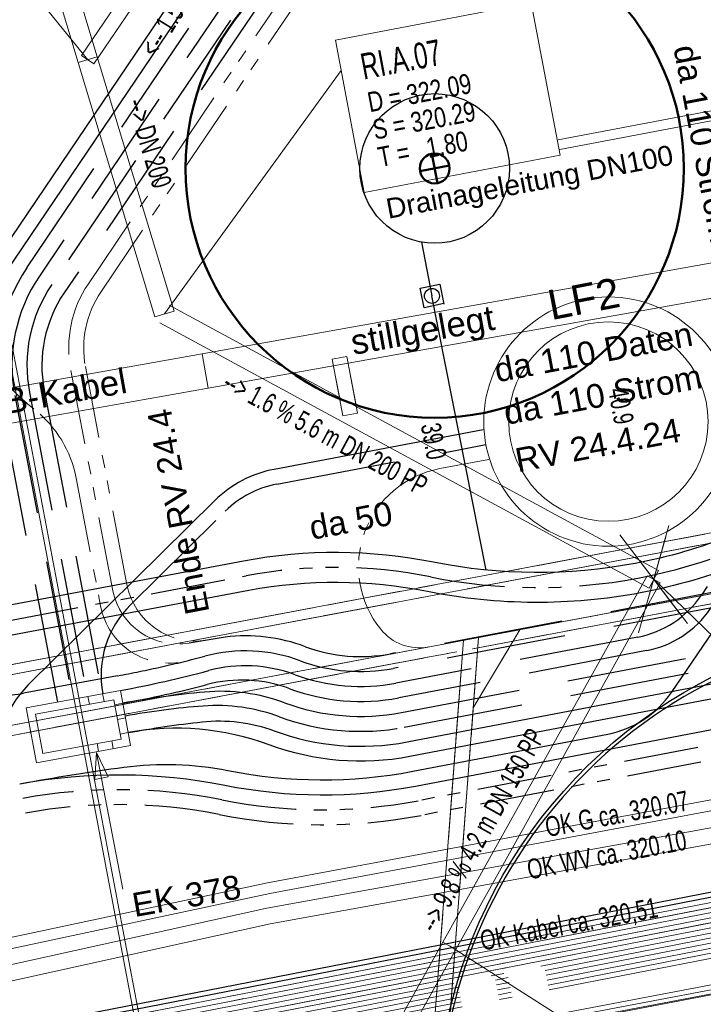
# Model space of a CAD drawing. Extents: x 3503739 to 3504470, y 5375172 to 5375561.
# Tile 7 of 142: x 3504138 to 3504145, y 5375374 to 5375384. Entities that reach past the tile are written whole.
import ezdxf

# ---------------------------------------------------------------- set-up
doc = ezdxf.new("R2010")
doc.units = 0
doc.header["$MEASUREMENT"] = 0
for name, pattern in [('125', [1.37501, 1.00001, -0.125, 0.125, -0.125]), ('139', [80, 25, -5, 5, -5, 5, -5, 25, -5]), ('2', [3.4, 1.2, -0.5, 1.2, -0.5]), ('202', [2.64, 1.75, -0.38, 0.13, -0.38]), ('237', [1.5, 0.75, -0.18, 0.13, -0.13, 0.13, -0.18]), ('239', [2.09, 0.75, -0.18, 0.75, -0.18, 0.05, -0.18]), ('332', [10, 5, -5]), ('38', [5.5, 4, -0.5, 0.5, -0.5]), ('39', [4.75, 4, -0.75]), ('85', [2.7501, 2.0001, -0.25, 0.25, -0.25])]:
    doc.linetypes.add(name, pattern=pattern)
for name, color, linetype in [('$_LISY_$_TMP', 7, 'Continuous'), ('1WB_LICHT_KSR', 7, 'Continuous'), ('4WB_BESTAND_1_BA', 7, 'Continuous'), ('4WB_G_LEITUNG', 7, 'Continuous'), ('4WB_KANAL_HA', 7, 'Continuous'), ('4WB_KANALISATION', 7, 'Continuous'), ('4WB_WV_LEITUNG', 7, 'Continuous'), ('4WP_KANCAD', 7, 'Continuous'), ('_4WP_ALLGEMEIN', 7, 'Continuous'), ('_4WP_DB_KAB_ABBR', 7, 'Continuous'), ('_4WP_KANALISATIO', 7, 'Continuous'), ('_4WP_KANCAD_', 7, 'Continuous'), ('_4WP_KANCAD__', 7, 'Continuous'), ('_4WP_KANCADT_', 7, 'Continuous'), ('_4WP_KANCADT__', 7, 'Continuous'), ('_4WP_LICHT-KSR', 7, 'Continuous'), ('_4WP_STADT-WERBE', 7, 'Continuous'), ('_4WP_STADT_BEW_S', 7, 'Continuous'), ('_4WP_STADT_DATEN', 7, 'Continuous'), ('_4WP_STADT_FTT1', 7, 'Continuous'), ('_4WP_STADT_KLEIN', 7, 'Continuous'), ('_4WP_STADT_LSA', 7, 'Continuous'), ('_4WP_STADT_RESER', 7, 'Continuous'), ('_4WP_STADT_SCHAS', 7, 'Continuous'), ('_4WP_STADT_STROM', 7, 'Continuous'), ('_OST_2__CLIPPING', 7, 'Continuous'), ('AUSSCHNITT_OST_2', 7, 'Continuous'), ('BHM_2023-01-19', 7, 'Continuous'), ('BHM_BAUM_NEU', 7, 'Continuous'), ('GLOBAL', 7, 'Continuous'), ('K_FLURSTUECKE', 7, 'Continuous'), ('V_FAHRBAHNRAND', 7, 'Continuous')]:
    doc.layers.add(name, color=color, linetype=linetype)
doc.styles.add('114', font='TXT', dxfattribs={"width": 0.7, "height": 0.2})
doc.styles.add('178', font='ARIAL.TTF', dxfattribs={"height": 0.24})
doc.styles.add('219', font='ARIAL.TTF', dxfattribs={"height": 0.24})
doc.styles.add('40', font='ARIAL.TTF', dxfattribs={"height": 0.201377})
doc.styles.add('419', font='ARIAL.TTF', dxfattribs={"width": 0.7, "height": 0.2})
doc.styles.add('434', font='ARIAL.TTF', dxfattribs={"height": 0.24})
doc.styles.add('436', font='ARIAL.TTF', dxfattribs={"height": 0.24})
doc.styles.add('471', font='ARIAL.TTF', dxfattribs={"height": 0.25})
doc.styles.add('540', font='ARIAL.TTF', dxfattribs={"height": 0.3})
doc.styles.add('75', font='TXT', dxfattribs={"width": 0.7, "height": 0.2})
doc.styles.add('77', font='TXT', dxfattribs={"width": 0.7, "height": 0.26})
doc.styles.add('78', font='TXT', dxfattribs={"width": 0.8, "height": 0.2})

# ---------------------------------------------------------------- blocks, each defined once
blk = doc.blocks.new('ALG_00093')
at = {"color": 1, "linetype": 'Continuous', "lineweight": 9}
blk.add_lwpolyline([(0, 0), (0.3773, 0.09625), (0.3773, -0.09625), (0, 0)], dxfattribs=at)

msp = doc.modelspace()

# ---------------------------------------------------------------- linework, layer by layer
at = {"layer": '1WB_LICHT_KSR', "color": 190, "linetype": 'Continuous', "lineweight": 30}
for points in [[(3504211.4824, 5375387.7466), (3504204.0934, 5375386.6366), (3504200.3614, 5375386.0066), (3504198.3854, 5375385.6536), (3504197.5294, 5375385.5016), (3504197.1274, 5375385.4026), (3504196.9034, 5375385.2666), (3504196.1974, 5375384.7666), (3504195.3764, 5375384.1996), (3504194.9284, 5375384.1136), (3504190.0904, 5375383.2516), (3504184.3304, 5375382.3116), (3504178.0604, 5375381.3466), (3504170.8864, 5375379.9966), (3504166.1114, 5375379.2666), (3504160.8294, 5375378.3666), (3504155.1984, 5375377.0766), (3504137.9034, 5375373.7066), (3504132.9824, 5375372.7966), (3504109.3464, 5375368.2866), (3504102.6634, 5375366.9866), (3504097.0254, 5375367.8766), (3504085.0134, 5375369.5566)], [(3504211.4894, 5375387.6976), (3504204.1014, 5375386.5876), (3504200.3694, 5375385.9576), (3504199.8784, 5375385.8696), (3504198.3944, 5375385.6046), (3504197.5394, 5375385.4526), (3504197.1464, 5375385.3556), (3504196.9304, 5375385.2246), (3504196.2264, 5375384.7256), (3504195.3964, 5375384.1526), (3504194.9374, 5375384.0646), (3504190.0984, 5375383.2026), (3504184.3394, 5375382.2626), (3504178.0694, 5375381.2976), (3504170.8944, 5375379.9476), (3504166.1194, 5375379.2176), (3504160.8394, 5375378.3176), (3504155.2094, 5375377.0276), (3504137.9134, 5375373.6576), (3504132.9914, 5375372.7476), (3504109.3554, 5375368.2376)]]:
    msp.add_lwpolyline(points, dxfattribs=at)
at = {"layer": '4WB_BESTAND_1_BA', "color": 116, "linetype": 'Continuous', "lineweight": 9}
for points in [[(3504109.3634, 5375368.1886), (3504133.0004, 5375372.6986), (3504137.9244, 5375373.6086), (3504155.2214, 5375376.9786), (3504160.8964, 5375378.2766), (3504166.1274, 5375379.1696), (3504170.9014, 5375379.8996), (3504178.0794, 5375381.2496), (3504184.3504, 5375382.2146), (3504190.1054, 5375383.1546), (3504194.9464, 5375384.0156), (3504195.4174, 5375384.1056), (3504196.2564, 5375384.6846), (3504196.9564, 5375385.1826), (3504197.1644, 5375385.3076), (3504197.5484, 5375385.4036), (3504198.4034, 5375385.5556), (3504199.8874, 5375385.8206), (3504200.3764, 5375385.9096), (3504204.1094, 5375386.5396), (3504211.4964, 5375387.6496)], [(3504109.3724, 5375368.1396), (3504133.0094, 5375372.6496), (3504137.9344, 5375373.5596), (3504155.2324, 5375376.9296), (3504160.8594, 5375378.2196), (3504166.1354, 5375379.1206), (3504170.9094, 5375379.8506), (3504178.0884, 5375381.2006), (3504184.3594, 5375382.1656), (3504190.1134, 5375383.1056), (3504194.9554, 5375383.9666), (3504195.4374, 5375384.0586), (3504196.2854, 5375384.6436), (3504196.9834, 5375385.1406), (3504197.1834, 5375385.2606), (3504197.5584, 5375385.3546), (3504198.4124, 5375385.5066), (3504199.8964, 5375385.7716), (3504200.3844, 5375385.8606), (3504204.1174, 5375386.4906), (3504211.5034, 5375387.6006)], [(3504211.5244, 5375387.4516), (3504204.1414, 5375386.3416), (3504200.4104, 5375385.7116), (3504199.9234, 5375385.6246), (3504198.4394, 5375385.3596), (3504197.5904, 5375385.2076), (3504197.2424, 5375385.1216), (3504197.0664, 5375385.0146), (3504196.3704, 5375384.5206), (3504195.4954, 5375383.9176), (3504194.9824, 5375383.8196), (3504190.1394, 5375382.9566), (3504184.3824, 5375382.0166), (3504178.1134, 5375381.0516), (3504170.9354, 5375379.7016), (3504166.1594, 5375378.9716), (3504160.9364, 5375378.0806), (3504155.2634, 5375376.7826), (3504137.9624, 5375373.4126), (3504133.0364, 5375372.5026), (3504109.4014, 5375367.9926)], [(3504211.5314, 5375387.4026), (3504204.1494, 5375386.2926), (3504200.4184, 5375385.6626), (3504199.9324, 5375385.5756), (3504198.4484, 5375385.3106), (3504197.6004, 5375385.1586), (3504197.2614, 5375385.0746), (3504197.0934, 5375384.9726), (3504196.3994, 5375384.4796), (3504195.5154, 5375383.8706), (3504194.9914, 5375383.7706), (3504190.1474, 5375382.9076), (3504184.3914, 5375381.9676), (3504178.1224, 5375381.0026), (3504170.9434, 5375379.6526), (3504166.1674, 5375378.9226), (3504160.8994, 5375378.0236), (3504155.2744, 5375376.7336), (3504137.9724, 5375373.3636), (3504133.0454, 5375372.4536), (3504109.4104, 5375367.9436)]]:
    msp.add_lwpolyline(points, dxfattribs=at)
at = {"layer": '4WB_BESTAND_1_BA', "color": 250, "linetype": '202', "lineweight": 20}
for points in [[(3504211.4964, 5375387.6486), (3504204.1094, 5375386.5386), (3504200.3774, 5375385.9086), (3504199.8874, 5375385.8206), (3504198.4034, 5375385.5556), (3504197.5494, 5375385.4036), (3504197.1654, 5375385.3086), (3504196.9574, 5375385.1826), (3504196.2554, 5375384.6846), (3504195.4164, 5375384.1056), (3504194.9464, 5375384.0156), (3504190.1064, 5375383.1536), (3504184.3484, 5375382.2136), (3504178.0784, 5375381.2486), (3504170.9024, 5375379.8986), (3504166.1274, 5375379.1686), (3504160.8494, 5375378.2686), (3504155.2204, 5375376.9786), (3504137.9234, 5375373.6086), (3504133.0004, 5375372.6986), (3504109.3644, 5375368.1886)], [(3504211.5034, 5375387.5996), (3504204.1174, 5375386.4896), (3504200.3854, 5375385.8596), (3504199.8964, 5375385.7716), (3504198.4124, 5375385.5066), (3504197.5594, 5375385.3546), (3504197.1844, 5375385.2616), (3504196.9844, 5375385.1406), (3504196.2844, 5375384.6436), (3504195.4364, 5375384.0586), (3504194.9554, 5375383.9666), (3504190.1144, 5375383.1046), (3504184.3574, 5375382.1646), (3504178.0874, 5375381.1996), (3504170.9104, 5375379.8496), (3504166.1354, 5375379.1196), (3504160.8594, 5375378.2196), (3504155.2314, 5375376.9296), (3504137.9334, 5375373.5596), (3504133.0094, 5375372.6496), (3504109.3734, 5375368.1396)], [(3504084.9574, 5375369.1566), (3504096.9694, 5375367.4846), (3504102.6714, 5375366.5786), (3504109.1234, 5375367.8356), (3504109.4184, 5375367.8946), (3504133.0544, 5375372.4046), (3504137.9834, 5375373.3146), (3504155.2824, 5375376.6846), (3504166.1874, 5375378.8256), (3504170.9604, 5375379.5556), (3504178.1414, 5375380.9056), (3504184.4114, 5375381.8706), (3504190.1624, 5375382.8106), (3504195.5294, 5375383.7676), (3504196.4964, 5375384.3016), (3504197.1864, 5375384.9106), (3504197.5994, 5375385.1586), (3504200.1344, 5375385.6136), (3504200.4174, 5375385.6636), (3504204.1494, 5375386.2936), (3504211.5314, 5375387.4036)], [(3504211.5454, 5375387.3056), (3504204.1654, 5375386.1956), (3504200.4334, 5375385.5656), (3504200.1514, 5375385.5156), (3504197.6354, 5375385.0626), (3504197.2464, 5375384.8286), (3504196.5544, 5375384.2196), (3504195.5634, 5375383.6716), (3504190.1784, 5375382.7126), (3504184.4294, 5375381.7726), (3504178.1594, 5375380.8076), (3504170.9764, 5375379.4576), (3504166.2054, 5375378.7276), (3504155.3024, 5375376.5866), (3504138.0034, 5375373.2166), (3504133.0724, 5375372.3066), (3504109.4364, 5375367.7966), (3504109.1434, 5375367.7376), (3504102.6734, 5375366.4766), (3504096.9554, 5375367.3866), (3504084.9434, 5375369.0566)], [(3504211.5384, 5375387.3546), (3504204.1574, 5375386.2446), (3504200.4254, 5375385.6146), (3504200.1434, 5375385.5646), (3504197.6174, 5375385.1106), (3504197.2164, 5375384.8696), (3504196.5254, 5375384.2606), (3504195.5464, 5375383.7196), (3504190.1704, 5375382.7616), (3504184.4204, 5375381.8216), (3504178.1504, 5375380.8566), (3504170.9684, 5375379.5066), (3504166.1964, 5375378.7766), (3504155.2924, 5375376.6356), (3504137.9934, 5375373.2656), (3504133.0634, 5375372.3556), (3504109.4274, 5375367.8456), (3504109.1334, 5375367.7866), (3504102.6724, 5375366.5276), (3504096.9624, 5375367.4356), (3504084.9504, 5375369.1066)], [(3504211.5594, 5375387.2076), (3504204.1814, 5375386.0976), (3504200.4494, 5375385.4676), (3504200.1694, 5375385.4176), (3504197.6714, 5375384.9666), (3504197.3064, 5375384.7466), (3504196.6124, 5375384.1376), (3504195.5974, 5375383.5756), (3504190.1944, 5375382.6146), (3504184.4474, 5375381.6746), (3504178.1774, 5375380.7096), (3504170.9924, 5375379.3596), (3504166.2234, 5375378.6296), (3504155.3224, 5375376.4886), (3504138.0234, 5375373.1186), (3504133.0904, 5375372.2086), (3504109.4544, 5375367.6986), (3504109.1634, 5375367.6396), (3504102.6754, 5375366.3746), (3504096.9414, 5375367.2886), (3504084.9294, 5375368.9566)], [(3504211.5524, 5375387.2566), (3504204.1734, 5375386.1466), (3504200.4414, 5375385.5166), (3504200.1664, 5375385.4676), (3504197.6534, 5375385.0146), (3504197.2764, 5375384.7876), (3504196.5834, 5375384.1786), (3504195.5804, 5375383.6236), (3504190.1864, 5375382.6636), (3504184.4384, 5375381.7236), (3504178.1684, 5375380.7586), (3504170.9844, 5375379.4086), (3504166.2144, 5375378.6786), (3504155.3124, 5375376.5376), (3504138.0134, 5375373.1676), (3504133.0814, 5375372.2576), (3504109.4454, 5375367.7476), (3504109.1534, 5375367.6886), (3504102.6744, 5375366.4256), (3504096.9484, 5375367.3376), (3504084.9364, 5375369.0066)], [(3504211.5664, 5375387.1586), (3504204.1894, 5375386.0486), (3504200.4574, 5375385.4186), (3504197.6894, 5375384.9186), (3504197.3364, 5375384.7056), (3504196.6414, 5375384.0966), (3504195.6144, 5375383.5276), (3504190.2024, 5375382.5656), (3504184.4564, 5375381.6256), (3504178.1864, 5375380.6606), (3504171.0004, 5375379.3106), (3504166.2324, 5375378.5806), (3504155.3324, 5375376.4396), (3504138.0334, 5375373.0696), (3504133.0994, 5375372.1596), (3504109.4634, 5375367.6496), (3504109.1734, 5375367.5906), (3504102.6764, 5375366.3236), (3504096.9344, 5375367.2396), (3504084.9224, 5375368.9066)], [(3504211.5454, 5375386.9536), (3504203.6244, 5375385.7156), (3504203.2274, 5375385.6756), (3504202.8454, 5375385.3756), (3504201.9564, 5375384.6516), (3504201.4684, 5375384.5046), (3504199.8004, 5375384.2956), (3504198.1244, 5375384.0856), (3504196.0054, 5375383.5466), (3504190.2104, 5375382.5166), (3504184.4654, 5375381.5766), (3504178.2254, 5375380.4356), (3504175.1484, 5375379.8406), (3504166.1644, 5375378.3006), (3504155.4064, 5375376.1406), (3504138.0754, 5375372.8446), (3504137.1724, 5375372.6776), (3504133.6404, 5375372.0186), (3504122.1584, 5375369.8406), (3504109.5014, 5375367.4466), (3504107.9074, 5375367.1406), (3504102.7524, 5375366.1606), (3504096.5374, 5375367.0756), (3504085.4294, 5375368.6756)], [(3504211.5534, 5375386.9036), (3504203.6314, 5375385.6666), (3504203.2474, 5375385.6266), (3504202.8764, 5375385.3366), (3504201.9804, 5375384.6066), (3504201.4834, 5375384.4566), (3504200.7984, 5375384.3696), (3504199.8064, 5375384.2456), (3504198.1334, 5375384.0366), (3504196.0164, 5375383.4976), (3504190.2184, 5375382.4676), (3504184.4744, 5375381.5276), (3504178.2344, 5375380.3866), (3504175.1574, 5375379.7916), (3504166.1734, 5375378.2516), (3504155.4164, 5375376.0916), (3504138.0844, 5375372.7956), (3504137.1814, 5375372.6286), (3504133.6494, 5375371.9696), (3504122.1674, 5375369.7916)], [(3504211.5604, 5375386.8546), (3504203.6374, 5375385.6166), (3504203.2664, 5375385.5786), (3504202.9074, 5375385.2976), (3504202.0044, 5375384.5616), (3504201.4974, 5375384.4086), (3504200.8044, 5375384.3196), (3504199.8124, 5375384.1956), (3504198.1424, 5375383.9876), (3504196.0274, 5375383.4486), (3504190.2264, 5375382.4186), (3504184.4834, 5375381.4786), (3504178.2434, 5375380.3376), (3504175.1664, 5375379.7426), (3504166.1824, 5375378.2026), (3504155.4264, 5375376.0426), (3504138.0934, 5375372.7466), (3504137.1904, 5375372.5796), (3504133.6584, 5375371.9206), (3504122.1764, 5375369.7426), (3504109.5194, 5375367.3486), (3504107.9254, 5375367.0426), (3504105.6834, 5375366.6156)], [(3504197.3144, 5375385.0456), (3504197.1194, 5375384.9306), (3504196.4214, 5375384.4386), (3504195.5124, 5375383.8156), (3504190.1544, 5375382.8596), (3504184.4024, 5375381.9196), (3504178.1324, 5375380.9546), (3504170.9524, 5375379.6046), (3504166.1784, 5375378.8746), (3504155.2724, 5375376.7336), (3504137.9734, 5375373.3636), (3504133.0454, 5375372.4536), (3504109.4094, 5375367.9436), (3504109.1134, 5375367.8846), (3504102.6704, 5375366.6296), (3504096.9764, 5375367.5336), (3504084.9644, 5375369.2066)], [(3504197.2884, 5375385.0886), (3504197.0924, 5375384.9726), (3504196.3934, 5375384.4796), (3504195.4954, 5375383.8636), (3504190.1464, 5375382.9086), (3504184.3934, 5375381.9686), (3504178.1234, 5375381.0036), (3504170.9444, 5375379.6536), (3504166.1694, 5375378.9236), (3504155.2624, 5375376.7826), (3504137.9634, 5375373.4126), (3504133.0364, 5375372.5026), (3504109.4004, 5375367.9926), (3504109.1034, 5375367.9336), (3504102.6694, 5375366.6806), (3504096.9834, 5375367.5826), (3504084.9714, 5375369.2566)]]:
    msp.add_lwpolyline(points, dxfattribs=at)
at = {"layer": '4WB_BESTAND_1_BA', "color": 251, "linetype": 'Continuous', "lineweight": 9}
for points in [[(3504211.5104, 5375387.5506), (3504204.1254, 5375386.4406), (3504200.3934, 5375385.8106), (3504199.9054, 5375385.7226), (3504198.4214, 5375385.4576), (3504197.5694, 5375385.3056), (3504197.2034, 5375385.2146), (3504197.0114, 5375385.0986), (3504196.3134, 5375384.6026), (3504195.4564, 5375384.0116), (3504194.9644, 5375383.9176), (3504190.1224, 5375383.0556), (3504184.3664, 5375382.1156), (3504178.0964, 5375381.1506), (3504170.9184, 5375379.8006), (3504166.1434, 5375379.0706), (3504160.9164, 5375378.1786), (3504155.2424, 5375376.8806), (3504137.9434, 5375373.5106), (3504133.0184, 5375372.6006), (3504109.3824, 5375368.0906)], [(3504211.5174, 5375387.5016), (3504204.1334, 5375386.3916), (3504200.4014, 5375385.7616), (3504199.9144, 5375385.6736), (3504198.4304, 5375385.4086), (3504197.5794, 5375385.2566), (3504197.2224, 5375385.1676), (3504197.0384, 5375385.0566), (3504196.3424, 5375384.5616), (3504195.4764, 5375383.9646), (3504194.9734, 5375383.8686), (3504190.1304, 5375383.0066), (3504184.3754, 5375382.0666), (3504178.1054, 5375381.1016), (3504170.9264, 5375379.7516), (3504166.1514, 5375379.0216), (3504160.8794, 5375378.1216), (3504155.2534, 5375376.8316), (3504137.9534, 5375373.4616), (3504133.0274, 5375372.5516), (3504109.3914, 5375368.0416)]]:
    msp.add_lwpolyline(points, dxfattribs=at)
at = {"layer": '4WB_BESTAND_1_BA', "color": 35, "linetype": 'Continuous', "lineweight": 9}
msp.add_lwpolyline([(3504211.5594, 5375386.8646), (3504203.6374, 5375385.6266), (3504203.2624, 5375385.5896), (3504202.9004, 5375385.3046), (3504202.0004, 5375384.5706), (3504201.4954, 5375384.4176), (3504200.8044, 5375384.3296), (3504199.8104, 5375384.2056), (3504198.1414, 5375383.9966), (3504196.0254, 5375383.4576), (3504190.2234, 5375382.4276), (3504184.4804, 5375381.4876), (3504178.2424, 5375380.3466), (3504175.1654, 5375379.7516), (3504166.1814, 5375378.2116), (3504155.4244, 5375376.0516), (3504138.0924, 5375372.7556), (3504137.1894, 5375372.5886), (3504133.6574, 5375371.9296), (3504122.1754, 5375369.7516)], dxfattribs=at)
at = {"layer": '4WB_G_LEITUNG', "color": 6, "linetype": 'Continuous', "lineweight": 20}
for points in [[(3504246.9744, 5375392.8416), (3504246.6993, 5375392.8316), (3504242.1188, 5375392.6516), (3504234.7709, 5375392.2315), (3504230.3822, 5375391.9112), (3504223.2061, 5375390.2702), (3504222.9919, 5375390.2209), (3504211.0331, 5375388.771), (3504204.9359, 5375387.6406), (3504199.2373, 5375386.4805), (3504187.555, 5375384.0206), (3504175.8555, 5375381.9507), (3504164.039, 5375379.7006), (3504152.23, 5375377.3706), (3504140.4226, 5375375.1606), (3504134.9316, 5375373.991), (3504133.7011, 5375373.8511), (3504132.5463, 5375373.6709), (3504120.9844, 5375371.6007), (3504109.253, 5375369.3506), (3504103.1612, 5375368.1722), (3504097.3967, 5375368.8212), (3504085.4938, 5375370.661)], [(3504085.477, 5375370.5523), (3504097.3821, 5375368.7121), (3504103.1656, 5375368.061), (3504109.2738, 5375369.2426), (3504121.0045, 5375371.4925), (3504132.5645, 5375373.5624), (3504133.7158, 5375373.7421), (3504134.9493, 5375373.8823), (3504140.4442, 5375375.0527), (3504152.2508, 5375377.2626), (3504164.0599, 5375379.5926), (3504175.8754, 5375381.8425), (3504187.5759, 5375383.9126), (3504199.2596, 5375386.3728), (3504204.9569, 5375387.5326), (3504211.0498, 5375388.6622), (3504223.0109, 5375390.1124), (3504223.2307, 5375390.163), (3504230.3986, 5375391.8021), (3504234.778, 5375392.1217), (3504242.1241, 5375392.5417), (3504246.7035, 5375392.7217), (3504246.9784, 5375392.7317)]]:
    msp.add_lwpolyline(points, dxfattribs=at)
at = {"layer": '4WB_KANAL_HA', "color": 7, "linetype": '85', "lineweight": 20}
for p, q in [((3504144.1433, 5375377.6665), (3504144.4499, 5375378.7417)), ((3504143.9585, 5375378.6493), (3504144.6347, 5375377.7589)), ((3504142.3875, 5375377.5914), (3504141.7795, 5375369.531)), ((3504142.54, 5375377.6188), (3504141.9291, 5375369.5197))]:
    msp.add_line(p, q, dxfattribs=at)
at = {"layer": '4WB_KANAL_HA', "color": 7, "linetype": 'Continuous', "lineweight": 9}
msp.add_line((3504142.3875, 5375377.5914), (3504142.54, 5375377.6188), dxfattribs=at)
at = {"layer": '4WB_KANAL_HA', "color": 7, "linetype": '139', "lineweight": 20}
msp.add_lwpolyline([(3504142.54, 5375377.6188), (3504142.9551, 5375377.6975), (3504142.4868, 5375376.9137)], dxfattribs=at)
at = {"layer": '4WB_KANALISATION', "color": 7, "linetype": '85', "lineweight": 13}
for p, q in [((3504104.5133, 5375371.08), (3504153.1874, 5375380.2319)), ((3504104.5888, 5375370.9925), (3504153.1488, 5375380.1229)), ((3504129.469, 5375375.1607), (3504153.2412, 5375379.6315)), ((3504104.6426, 5375370.3921), (3504153.3167, 5375379.544))]:
    msp.add_line(p, q, dxfattribs=at)
at = {"layer": '4WB_WV_LEITUNG', "color": 4, "linetype": 'Continuous', "lineweight": 20}
for points in [[(3504082.9651, 5375370.8927), (3504094.8191, 5375368.8556), (3504103.0993, 5375367.628), (3504109.2666, 5375369.0348), (3504121.1314, 5375371.4354), (3504132.9677, 5375373.2653), (3504133.7863, 5375373.4448), (3504134.3853, 5375373.5758), (3504140.4167, 5375374.9051), (3504150.9125, 5375376.8052), (3504162.8348, 5375379.1751)], [(3504082.938, 5375370.735), (3504094.7938, 5375368.6976), (3504103.1056, 5375367.4653), (3504109.3003, 5375368.8784), (3504121.1595, 5375371.2778), (3504132.9971, 5375373.1079), (3504133.8205, 5375373.2885), (3504134.4196, 5375373.4195), (3504140.4482, 5375374.7482), (3504150.9423, 5375376.648), (3504162.866, 5375379.0182)]]:
    msp.add_lwpolyline(points, dxfattribs=at)
at = {"layer": '4WP_KANCAD', "color": 7, "linetype": '38', "lineweight": 13}
for p, q in [((3504104.5133, 5375371.08), (3504153.1874, 5375380.2319)), ((3504104.5888, 5375370.9925), (3504153.1488, 5375380.1229)), ((3504104.6812, 5375370.5011), (3504153.2412, 5375379.6315)), ((3504104.6426, 5375370.3921), (3504153.3167, 5375379.544)), ((3504144.1433, 5375377.6665), (3504144.4499, 5375378.7417)), ((3504143.9585, 5375378.6493), (3504144.6347, 5375377.7589)), ((3504142.3875, 5375377.5914), (3504141.7795, 5375369.531)), ((3504142.54, 5375377.6188), (3504141.9291, 5375369.5197))]:
    msp.add_line(p, q, dxfattribs=at)
at = {"layer": '4WP_KANCAD', "color": 7, "linetype": '39', "lineweight": 13}
msp.add_lwpolyline([(3504142.54, 5375377.6188), (3504142.9551, 5375377.6975), (3504142.4868, 5375376.9137)], dxfattribs=at)
at = {"layer": '_4WP_DB_KAB_ABBR', "color": 250, "linetype": 'Continuous', "lineweight": 20}
for p, q in [((3504139.7667, 5375380.4653), (3504149.8668, 5375382.2667)), ((3504139.8282, 5375380.1208), (3504149.9282, 5375381.9221)), ((3504119.6916, 5375376.885), (3504139.7667, 5375380.4653)), ((3504119.7531, 5375376.5404), (3504139.8282, 5375380.1208))]:
    msp.add_line(p, q, dxfattribs=at)
at = {"layer": '_4WP_DB_KAB_ABBR', "color": 7, "linetype": 'Continuous', "lineweight": 9}
msp.add_line((3504139.7667, 5375380.4653), (3504139.8282, 5375380.1208), dxfattribs=at)
at = {"layer": '_4WP_KANALISATIO', "color": 7, "linetype": 'Continuous', "lineweight": 9}
for p, q in [((3504141.0695, 5375380.4107), (3504141.2169, 5375380.4384)), ((3504141.3238, 5375379.8693), (3504141.1764, 5375379.8416))]:
    msp.add_line(p, q, dxfattribs=at)
at = {"layer": '_4WP_KANALISATIO', "color": 1, "linetype": 'Continuous', "lineweight": 20}
for p, q in [((3504141.0695, 5375380.4107), (3504141.1764, 5375379.8416)), ((3504141.2169, 5375380.4384), (3504141.3238, 5375379.8693))]:
    msp.add_line(p, q, dxfattribs=at)
at = {"layer": '_4WP_KANCAD_', "color": 7, "linetype": '125', "lineweight": 13}
for p, q in [((3504144.1433, 5375377.6665), (3504144.4499, 5375378.7417)), ((3504143.9585, 5375378.6493), (3504144.6347, 5375377.7589)), ((3504142.3875, 5375377.5914), (3504141.7795, 5375369.531)), ((3504142.54, 5375377.6188), (3504141.9291, 5375369.5197))]:
    msp.add_line(p, q, dxfattribs=at)
at = {"layer": '_4WP_KANCAD_', "color": 7, "linetype": '239', "lineweight": 13}
for points in [[(3504104.6426, 5375370.3921), (3504153.3167, 5375379.544), (3504153.1874, 5375380.2319), (3504104.5133, 5375371.08)], [(3504104.6812, 5375370.5011), (3504129.4662, 5375375.1613), (3504153.2412, 5375379.6315), (3504153.1488, 5375380.1229), (3504104.5888, 5375370.9925)], [(3504142.54, 5375377.6188), (3504142.9551, 5375377.6975), (3504142.4868, 5375376.9137)]]:
    msp.add_lwpolyline(points, dxfattribs=at)
at = {"layer": '_4WP_KANCAD__', "color": 1, "linetype": 'Continuous', "lineweight": 13}
for p, q in [((3504141.1468, 5375380.0116), (3504141.0807, 5375380.3547)), ((3504141.3116, 5375379.9489), (3504141.228, 5375380.383))]:
    msp.add_line(p, q, dxfattribs=at)
for points in [[(3504137.3713, 5375387.2011), (3504138.5233, 5375383.3851), (3504138.7147, 5375383.4429), (3504137.5627, 5375387.2589)], [(3504140.8167, 5375386.8671), (3504140.8695, 5375386.5916), (3504140.8695, 5375386.5916), (3504138.681, 5375383.3718), (3504138.557, 5375383.4562), (3504140.7105, 5375386.6244), (3504140.7105, 5375386.6244), (3504140.6693, 5375386.8389)], [(3504140.6693, 5375386.8389), (3504140.7105, 5375386.6244), (3504138.557, 5375383.4562)], [(3504140.8167, 5375386.8671), (3504140.8695, 5375386.5916), (3504138.681, 5375383.3718)], [(3504138.5233, 5375383.3851), (3504139.2933, 5375380.8351), (3504139.4847, 5375380.8929), (3504138.7147, 5375383.4429)], [(3504139.3413, 5375380.7761), (3504144.2503, 5375378.1151), (3504144.3457, 5375378.2909), (3504139.4367, 5375380.9519)], [(3504142.3125, 5375374.4914), (3504144.3635, 5375378.1665), (3504144.2325, 5375378.2396), (3504142.1815, 5375374.5646)], [(3504140.6955, 5375371.5944), (3504142.3125, 5375374.4914), (3504142.1815, 5375374.5646), (3504140.5645, 5375371.6676)]]:
    msp.add_lwpolyline(points, dxfattribs=at)
at = {"layer": '_4WP_KANCADT__', "color": 1, "linetype": 'Continuous', "lineweight": 20}
for p, q in [((3504138.619, 5375383.414), (3504137.3376, 5375384.9945)), ((3504139.389, 5375380.864), (3504141.1616, 5375383.3049)), ((3504144.298, 5375378.203), (3504146.7392, 5375375.8436)), ((3504142.247, 5375374.528), (3504145.6432, 5375372.3686))]:
    msp.add_line(p, q, dxfattribs=at)
at = {"layer": '_4WP_KANCADT__', "color": 7, "linetype": 'Continuous', "lineweight": 13}
msp.add_lwpolyline([(3504141.1037, 5375383.6103), (3504143.0687, 5375383.9829), (3504143.3582, 5375382.4561), (3504141.3932, 5375382.0835), (3504141.1037, 5375383.6103)], dxfattribs=at)
at = {"layer": '_4WP_KANCADT__', "color": 1, "linetype": 'Continuous', "lineweight": 20}
msp.add_lwpolyline([(3504141.1037, 5375383.6103), (3504143.0687, 5375383.9829), (3504143.3582, 5375382.4561), (3504141.3932, 5375382.0835), (3504141.1037, 5375383.6103)], dxfattribs=at)
at = {"layer": '_4WP_LICHT-KSR', "color": 190, "linetype": '2', "lineweight": 30}
for points in [[(3504140.3206, 5375392.6207), (3504140.5692, 5375392.6674, -0.44305), (3504142.1039, 5375391.5041), (3504142.4059, 5375388.0853, -0.172278), (3504142.188, 5375387.243), (3504138.133, 5375381.2431, 0.198164), (3504137.8869, 5375380.0479), (3504138.4674, 5375376.9998)], [(3504138.3199, 5375376.9726), (3504137.7396, 5375380.0198, -0.198163), (3504138.0088, 5375381.3271), (3504142.0637, 5375387.327, 0.172278), (3504142.2565, 5375388.0722), (3504141.9545, 5375391.4909, 0.44305), (3504140.5968, 5375392.52), (3504140.3483, 5375392.4733)], [(3504145.9207, 5375379.6609), (3504145.9509, 5375379.5016), (3504144.8646, 5375377.9073, -0.198665), (3504144.2253, 5375377.4881), (3504141.7387, 5375377.0145, -0.136638), (3504140.6464, 5375377.1058, 0.153155), (3504139.8178, 5375377.1481, -0.017565), (3504138.9694, 5375376.9604)], [(3504138.9694, 5375376.9604, -0.023455), (3504139.7913, 5375377.0726, -0.111418), (3504140.5942, 5375376.9652, 0.136637), (3504141.7668, 5375376.8672), (3504145.4523, 5375377.5691, -0.04212), (3504146.364, 5375377.6643, 0.042117), (3504147.2254, 5375377.7542), (3504154.9156, 5375379.2188)]]:
    msp.add_lwpolyline(points, format="xyb", dxfattribs=at)
at = {"layer": '_4WP_STADT-WERBE', "color": 7, "linetype": 'Continuous', "lineweight": 20}
for radius in [1.25, 1]:
    msp.add_circle((3504143.8423, 5375379.7849), radius, dxfattribs=at)
at = {"layer": '_4WP_STADT_BEW_S', "color": 142, "linetype": 'Continuous', "lineweight": 30}
for p in [(3504141.9669, 5375381.5852), (3504142.6167, 5375378.2957)]:
    msp.add_line(p, (3504142.0725, 5375381.0453), dxfattribs=at)
msp.add_lwpolyline([(3504192.7234, 5375387.9304), (3504187.4738, 5375386.904), (3504184.793, 5375386.3798), (3504172.6074, 5375384.2525), (3504163.8136, 5375382.7173, 0.070922), (3504162.8549, 5375382.4054, -0.070918), (3504161.8962, 5375382.0937), (3504160.2639, 5375381.8087, -0.070631), (3504159.2523, 5375381.7765, 0.070634), (3504158.2405, 5375381.7443), (3504154.8801, 5375381.1577), (3504154.3248, 5375381.3569), (3504152.6906, 5375381.0609), (3504152.207, 5375380.6513), (3504147.7632, 5375379.814, 0.096289), (3504145.99, 5375379.1094, -0.096289), (3504144.1103, 5375378.3625, -0.096289), (3504142.0878, 5375378.3742, 0.096289), (3504140.1798, 5375378.3852), (3504125.6954, 5375375.6561)], format="xyb", dxfattribs=at)
at = {"layer": '_4WP_STADT_BEW_S', "color": 5, "linetype": 'Continuous', "lineweight": 30}
msp.add_lwpolyline([(3504184.8314, 5375386.1836), (3504163.8643, 5375382.4498, 0.070894), (3504162.9062, 5375382.1347, -0.07089), (3504161.9481, 5375381.8196), (3504160.3169, 5375381.5291, -0.071787), (3504159.306, 5375381.4928, 0.071046), (3504158.2948, 5375381.458), (3504154.8595, 5375380.8463), (3504154.2991, 5375381.0473), (3504152.8231, 5375380.78), (3504152.3404, 5375380.3711), (3504147.8187, 5375379.5192, 0.096289), (3504146.1519, 5375378.8569, -0.096289), (3504144.1659, 5375378.0677, -0.096289), (3504142.0289, 5375378.08, 0.096289), (3504140.2353, 5375378.0903), (3504125.6616, 5375375.3444, -0.230644)], format="xyb", dxfattribs=at)
at = {"layer": '_4WP_STADT_BEW_S', "color": 35, "linetype": '237', "lineweight": 30}
msp.add_lwpolyline([(3504116.3712, 5375371.5814), (3504117.0234, 5375371.7018), (3504119.3868, 5375371.8011, 0.242281), (3504125.9901, 5375375.559), (3504140.2075, 5375378.2378, -0.096289), (3504142.0583, 5375378.2271, 0.096289), (3504144.1381, 5375378.2151, 0.096289), (3504146.0709, 5375378.9831, -0.096289), (3504147.791, 5375379.6666), (3504152.2737, 5375380.5112), (3504152.7531, 5375380.9172), (3504154.9221, 5375381.3656)], format="xyb", dxfattribs=at)
at = {"layer": '_4WP_STADT_BEW_S', "color": 142, "linetype": 'Continuous', "lineweight": 30}
msp.add_lwpolyline([(3504142.1907, 5375380.9677), (3504141.9949, 5375380.927), (3504141.9542, 5375381.1229), (3504142.15, 5375381.1635), (3504142.1917, 5375380.963)], dxfattribs=at)
for centre, radius in [((3504142.0995, 5375382.3234), 0.75), ((3504142.0725, 5375381.0453), 0.075)]:
    msp.add_circle(centre, radius, dxfattribs=at)
at = {"layer": '_4WP_STADT_DATEN', "color": 7, "linetype": 'Continuous', "lineweight": 30}
msp.add_line((3504141.9071, 5375376.1304), (3504155.0279, 5375378.6294), dxfattribs=at)
for points in [[(3504137.7383, 5375376.2482), (3504137.6915, 5375376.4938, -0.071682), (3504137.6272, 5375377.9186, 0.071682), (3504137.563, 5375379.3435), (3504137.4036, 5375380.1802, -0.198163), (3504137.5575, 5375380.9272), (3504141.9394, 5375387.411, 0.172278), (3504142.107, 5375388.059), (3504141.8051, 5375391.4777, 0.44305), (3504140.6245, 5375392.3725), (3504140.376, 5375392.3259)], [(3504137.5909, 5375376.2201), (3504137.5442, 5375376.4657, -0.071682), (3504137.478, 5375377.9333, 0.071682), (3504137.4156, 5375379.3154), (3504137.2563, 5375380.1521, -0.198163), (3504137.4332, 5375381.0112), (3504141.519, 5375387.0568, 0.292341), (3504141.5464, 5375388.1337), (3504141.2905, 5375388.5575)], [(3504142.5862, 5375379.7008), (3504140.4889, 5375379.3057, 0.149389), (3504139.8935, 5375378.9936), (3504138.0188, 5375377.1412, 0.248445), (3504137.7383, 5375376.2482)], [(3504137.9389, 5375376.1531, -0.012456), (3504138.9819, 5375376.319, -0.082584), (3504140.0235, 5375376.2857, 0.096537), (3504141.879, 5375376.2778), (3504143.836, 5375376.6505, 0.198665), (3504144.4753, 5375377.0697), (3504146.1099, 5375379.4685), (3504146.0681, 5375379.6888)], [(3504137.9389, 5375376.1531, -0.095135), (3504139.9942, 5375376.1386, 0.096537), (3504141.9071, 5375376.1304)]]:
    msp.add_lwpolyline(points, format="xyb", dxfattribs=at)
at = {"layer": '_4WP_STADT_FTT1', "color": 1, "linetype": '237', "lineweight": 20}
for points in [[(3504139.8157, 5375377.5932, -0.40814), (3504139.0114, 5375378.1524), (3504138.5955, 5375380.3364, -0.198163), (3504138.7493, 5375381.0834), (3504142.3889, 5375386.4688, 0.172278), (3504142.7325, 5375387.7971), (3504142.4028, 5375391.5305, 0.44305), (3504140.5138, 5375392.9622), (3504140.2653, 5375392.9156)], [(3504129.0601, 5375391.2804), (3504129.3057, 5375391.3272, -0.304126), (3504130.484, 5375390.8258), (3504137.5599, 5375380.4527, 0.067892), (3504138.0879, 5375379.9029, -0.17986), (3504138.5034, 5375379.2162), (3504138.7479, 5375377.9323, 0.430355), (3504139.604, 5375377.3838)], [(3504139.6379, 5375377.5631, -0.403498), (3504138.8711, 5375378.0872), (3504138.4481, 5375380.3083, -0.198163), (3504138.625, 5375381.1674), (3504142.2167, 5375386.4819, 0.292341), (3504142.2442, 5375387.5588), (3504141.5473, 5375388.7126)], [(3504142.6417, 5375379.406), (3504142.1504, 5375379.3134, 0.567577), (3504141.5582, 5375377.7016, 0.275765), (3504142.0393, 5375377.5248)]]:
    msp.add_lwpolyline(points, format="xyb", dxfattribs=at)
at = {"layer": '_4WP_STADT_FTT1', "color": 1, "linetype": '2', "lineweight": 30}
for points in [[(3504154.8314, 5375379.6608), (3504147.4984, 5375378.2643, -0.060446), (3504146.3139, 5375378.1868, 0.060985), (3504145.0462, 5375378.1025), (3504141.6549, 5375377.4566, -0.136573), (3504140.8035, 5375377.5275, 0.119022), (3504139.9959, 5375377.6236), (3504139.6379, 5375377.5631)], [(3504154.8595, 5375379.5135), (3504147.5369, 5375378.1189, -0.060984), (3504146.3055, 5375378.037, 0.060985), (3504145.0743, 5375377.9552), (3504141.683, 5375377.3093, -0.136581), (3504140.7513, 5375377.3868, 0.155054), (3504139.794, 5375377.4326, -0.009649), (3504139.3582, 5375377.3257, -0.009652), (3504138.9185, 5375377.2357), (3504137.9745, 5375377.0613, -0.086678), (3504137.5105, 5375377.0568, 0.048933), (3504136.9615, 5375377.0928, 0.068988), (3504136.433, 5375377.002, 0.045511), (3504134.4437, 5375376.1557, -0.076344), (3504133.0559, 5375375.6635), (3504131.7616, 5375375.4167, 0.064943)]]:
    msp.add_lwpolyline(points, format="xyb", dxfattribs=at)
at = {"layer": '_4WP_STADT_KLEIN', "color": 3, "linetype": '237', "lineweight": 30}
msp.add_lwpolyline([(3504155.0559, 5375378.482), (3504141.9352, 5375375.983, -0.096537), (3504139.9649, 5375375.9915, 0.095135), (3504137.9662, 5375376.0056)], format="xyb", dxfattribs=at)
at = {"layer": '_4WP_STADT_LSA', "color": 7, "linetype": '237', "lineweight": 30}
msp.add_lwpolyline([(3504155.084, 5375378.3347), (3504141.9632, 5375375.8357, -0.096537), (3504139.9356, 5375375.8444, 0.095135), (3504137.9934, 5375375.8581)], format="xyb", dxfattribs=at)
at = {"layer": '_4WP_STADT_RESER', "color": 7, "linetype": 'Continuous', "lineweight": 30}
for points in [[(3504139.0239, 5375376.6654, -0.018703), (3504139.7655, 5375376.7738, -0.116228), (3504140.4899, 5375376.6839, 0.136638), (3504141.8229, 5375376.5725), (3504145.5085, 5375377.2744, -0.04212), (3504146.3699, 5375377.3643, 0.042117), (3504147.2815, 5375377.4595), (3504154.9717, 5375378.9241)], [(3504154.9998, 5375378.7767), (3504147.3096, 5375377.3121, -0.042117), (3504146.3729, 5375377.2144, 0.04212), (3504145.5365, 5375377.127), (3504141.851, 5375376.4251, -0.136638), (3504140.4378, 5375376.5432, 0.135231), (3504139.0239, 5375376.6654)]]:
    msp.add_lwpolyline(points, format="xyb", dxfattribs=at)
at = {"layer": '_4WP_STADT_SCHAS', "color": 7, "linetype": 'Continuous', "lineweight": 20}
for p, q in [((3504138.6356, 5375376.9505), (3504138.6211, 5375377.0292)), ((3504138.7829, 5375376.9786), (3504138.7684, 5375377.0573)), ((3504138.9694, 5375376.9604), (3504138.8907, 5375376.9458)), ((3504138.9966, 5375376.8129), (3504138.9179, 5375376.7983)), ((3504139.0239, 5375376.6654), (3504138.9452, 5375376.6508)), ((3504138.7263, 5375376.4782), (3504138.7118, 5375376.5569)), ((3504138.8738, 5375376.5054), (3504138.8593, 5375376.5841))]:
    msp.add_line(p, q, dxfattribs=at)
at = {"layer": '_4WP_STADT_SCHAS', "color": 1, "linetype": 'Continuous', "lineweight": 13}
msp.add_line((3504138.7069, 5375376.4676), (3504138.9704, 5375375.0958), dxfattribs=at)
at = {"layer": '_4WP_STADT_SCHAS', "color": 7, "linetype": 'Continuous', "lineweight": 20}
for points in [[(3504138.0017, 5375376.9138, 0), (3504138.1034, 5375376.3631, 0), (3504139.0475, 5375376.5375, 0), (3504138.9458, 5375377.0882, 0), (3504138.0017, 5375376.9138, 0)], [(3504138.0949, 5375376.8497, 0), (3504138.1676, 5375376.4563, 0), (3504138.9543, 5375376.6017, 0), (3504138.8816, 5375376.995, 0), (3504138.0949, 5375376.8497, 0)]]:
    msp.add_polyline3d(points, dxfattribs=at)
at = {"layer": '_4WP_STADT_STROM', "color": 3, "linetype": '2', "lineweight": 30}
for points in [[(3504140.2929, 5375392.7682), (3504140.5415, 5375392.8148, -0.44305), (3504142.2534, 5375391.5173), (3504142.5762, 5375387.8616, -0.172278), (3504142.3332, 5375386.9221), (3504138.3816, 5375381.0751, 0.198163), (3504138.1816, 5375380.104), (3504138.7624, 5375377.0543)], [(3504141.4189, 5375388.635), (3504141.9807, 5375387.7048, -0.292341), (3504141.9533, 5375386.6278), (3504138.2573, 5375381.1591, 0.198163), (3504138.0343, 5375380.0759), (3504138.6149, 5375377.0271)], [(3504145.7799, 5375379.5983), (3504145.7799, 5375379.5983), (3504145.792, 5375379.5347), (3504144.7755, 5375378.0431, -0.198665), (3504144.1363, 5375377.6238), (3504141.7106, 5375377.1619, -0.136638), (3504140.6985, 5375377.2465, 0.154931), (3504139.8325, 5375377.2877)], [(3504138.7687, 5375377.0555, -0.248445), (3504139.0493, 5375377.9485), (3504139.999, 5375378.8869, -0.149389), (3504140.5167, 5375379.1582), (3504142.6139, 5375379.5534)], [(3504138.9932, 5375376.8307, -0.026872), (3504139.7767, 5375376.9323, -0.107961), (3504140.5421, 5375376.8245, 0.136638), (3504141.7948, 5375376.7198), (3504145.4804, 5375377.4217, -0.04212), (3504146.367, 5375377.5143, 0.042117), (3504147.2535, 5375377.6068), (3504154.9437, 5375379.0714)], [(3504139.8325, 5375377.2877, -0.019303), (3504138.9458, 5375377.0882)]]:
    msp.add_lwpolyline(points, format="xyb", dxfattribs=at)
at = {"layer": '_OST_2__CLIPPING', "color": 7, "linetype": 'Continuous', "lineweight": 9}
msp.add_line((3504143.4324, 5375351.2266), (3504127.9497, 5375432.6679), dxfattribs=at)
at = {"layer": 'AUSSCHNITT_OST_2', "color": 7, "linetype": 'Continuous', "lineweight": 9}
msp.add_line((3504143.3926, 5375351.1681), (3504127.8912, 5375432.7077), dxfattribs=at)
at = {"layer": 'BHM_BAUM_NEU', "color": 91, "linetype": 'Continuous', "lineweight": 50}
for p, q in [((3504142.1275, 5375382.176), (3504142.0715, 5375382.4707)), ((3504142.2469, 5375382.3514), (3504141.9522, 5375382.2953))]:
    msp.add_line(p, q, dxfattribs=at)
for radius in [2.5, 0.15]:
    msp.add_circle((3504142.0995, 5375382.3234), radius, dxfattribs=at)
at = {"layer": 'GLOBAL', "color": 1, "linetype": '332', "lineweight": 20}
for points in [[(3504150.7872, 5375384.5212), (3504150.6003, 5375385.5035, 0.414616), (3504149.9564, 5375385.9409), (3504146.8869, 5375385.3568, 0.413893), (3504146.4493, 5375384.7142), (3504146.6428, 5375383.6969, -0.414212), (3504146.2849, 5375383.1707), (3504143.3378, 5375382.6099)], [(3504150.689, 5375384.5025), (3504150.502, 5375385.4848, 0.414659), (3504149.9752, 5375385.8427), (3504146.9056, 5375385.2585, 0.413859), (3504146.5475, 5375384.7329), (3504146.7411, 5375383.7156, -0.414214), (3504146.3036, 5375383.0725), (3504143.3565, 5375382.5117)]]:
    msp.add_lwpolyline(points, format="xyb", dxfattribs=at)
at = {"layer": 'K_FLURSTUECKE', "color": 252, "linetype": 'Continuous', "lineweight": 30}
msp.add_arc((3504147.141, 5375372.7191), 5, 103.54421, 193.79425, dxfattribs=at)
msp.add_arc((3504147.141, 5375372.7191), 5, 103.54421, 193.79425, dxfattribs=at)
msp.add_arc((3504147.141, 5375372.7191), 5, 103.54421, 193.79425, dxfattribs=at)
msp.add_arc((3504147.141, 5375372.7191), 5, 103.54421, 193.79425, dxfattribs=at)
at = {"layer": 'V_FAHRBAHNRAND', "color": 250, "linetype": 'Continuous', "lineweight": 30}
msp.add_lwpolyline([(3504142.2214, 5375373.7522, -0.286227), (3504145.9064, 5375377.6086)], format="xyb", dxfattribs=at)
msp.add_lwpolyline([(3504142.2214, 5375373.7522, -0.286227), (3504145.9064, 5375377.6086)], format="xyb", dxfattribs=at)

# ---------------------------------------------------------------- block references
at = {"layer": '$_LISY_$_TMP', "color": 7, "xscale": 0.699999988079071, "yscale": 0.699999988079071, "rotation": 280.8719398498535}
msp.add_blockref('ALG_00093', (3504138.7069, 5375376.4676), dxfattribs=at)

# ---------------------------------------------------------------- texts
at = {"layer": '_4WP_ALLGEMEIN', "color": 1, "linetype": 'Continuous', "style": '419', "width": 0.7}
for s, p in [('OK G ca. 320.07', (3504143.2302, 5375375.6175)), ('OK WV ca. 320.10', (3504143.0492, 5375375.1921)), ('OK Kabel ca. 320,51', (3504142.5782, 5375374.4793))]:
    msp.add_text(s, height=0.2, rotation=10.79631, dxfattribs=at).set_placement(p)
at = {"layer": '_4WP_DB_KAB_ABBR', "color": 250, "linetype": 'Continuous', "style": '471'}
for s, p in [('stillgelegt', (3504141.2828, 5375380.4532)), ('DB-Kabel', (3504137.5554, 5375379.8138))]:
    msp.add_text(s, height=0.25, rotation=10.11222, dxfattribs=at).set_placement(p)
at = {"layer": '_4WP_KANCADT_', "color": 7, "linetype": 'Continuous', "style": '114', "width": 0.7}
for s, p in [('40.9', (3504143.838, 5375380.1021)), ('39.0', (3504141.9589, 5375379.7487))]:
    msp.add_text(s, height=0.2, rotation=280.64865, dxfattribs=at).set_placement(p)
at = {"layer": '_4WP_KANCADT__', "color": 1, "linetype": 'Continuous'}
for s, height, rotation, style, width, p in [('<-- 1.5 % 4.1 m DN 150 PP', 0.2, 58.29963, '75', 0.7, (3504139.3061, 5375383.4249)), ('RI.A.07', 0.26, 10.737, '77', 0.7, (3504141.3859, 5375383.2142)), ('D = 322.09', 0.2, 10.737, '78', 0.8, (3504141.4481, 5375382.8861)), ('--> DN 200', 0.2, 286.80226, '75', 0.7, (3504139.0095, 5375382.9905)), ('S = 320.29', 0.2, 10.737, '78', 0.8, (3504141.5003, 5375382.611)), ('T =   1.80', 0.2, 10.737, '78', 0.8, (3504141.5525, 5375382.3359)), ('--> 1.6 % 5.6 m DN 200 PP', 0.2, 331.5394, '75', 0.7, (3504139.957, 5375380.1192)), ('--> 9.8 % 4.2 m DN 150 PP', 0.2, 60.83432, '75', 0.7, (3504142.1053, 5375374.6464))]:
    msp.add_text(s, height=height, rotation=rotation, dxfattribs=dict(at, style=style, width=width)).set_placement(p)
at = {"layer": '_4WP_STADT-WERBE', "color": 7, "linetype": 'Continuous', "style": '540'}
msp.add_text('LF2', height=0.3, rotation=10.98009, dxfattribs=at).set_placement((3504143.2691, 5375380.8013))
at = {"layer": '_4WP_STADT_DATEN', "color": 7, "linetype": 'Continuous', "style": '434'}
msp.add_text('da 110 Daten', height=0.24, rotation=10.67031, dxfattribs=at).set_placement((3504142.7254, 5375380.1775))
at = {"layer": '_4WP_STADT_FTT1', "color": 1, "linetype": 'Continuous', "style": '178'}
for s, rotation, p in [('Ende RV 24.4', 100.78264, (3504139.84, 5375377.877)), ('RV 24.4.24', 10.67031, (3504142.9339, 5375379.2758)), ('da 50', 10.67031, (3504140.868, 5375378.5987))]:
    msp.add_text(s, height=0.24, rotation=rotation, dxfattribs=at).set_placement(p)
at = {"layer": '_4WP_STADT_SCHAS', "color": 1, "linetype": 'Continuous', "style": '436'}
msp.add_text('EK 378', height=0.24, rotation=10.00845, dxfattribs=at).set_placement((3504139.089, 5375374.8161))
at = {"layer": '_4WP_STADT_STROM', "color": 7, "linetype": 'Continuous', "style": '219'}
for rotation, p in [(280.77399, (3504144.494, 5375383.5361)), (10.67031, (3504142.8182, 5375379.7514))]:
    msp.add_text('da 110 Strom', height=0.24, rotation=rotation, dxfattribs=at).set_placement(p)
at = {"layer": 'BHM_2023-01-19', "color": 30, "linetype": 'Continuous', "style": '40'}
msp.add_text('Drainageleitung DN100', height=0.201377, rotation=10.77398, dxfattribs=at).set_placement((3504141.6341, 5375381.8175))

doc.saveas('drawing.dxf')
